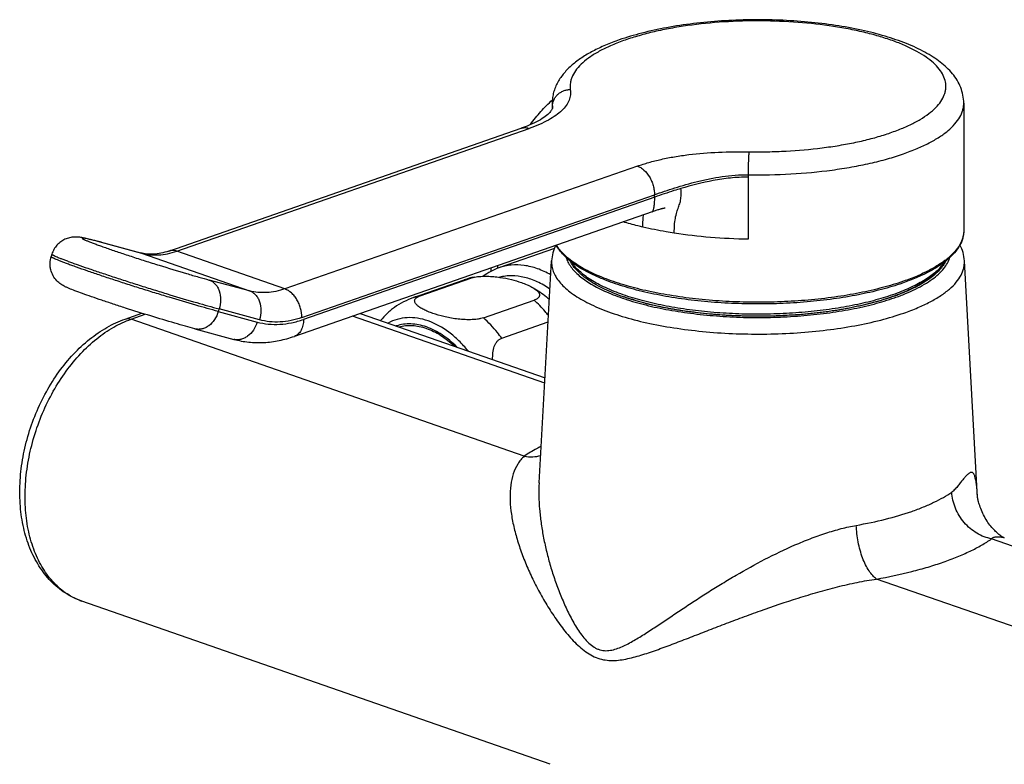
# Model space of a CAD drawing. Header units: millimetres. Extents: x 27 to 538, y 17 to 384.
# Tile 2 of 6: x 45 to 155, y 106 to 189. Entities that reach past the tile are written whole.
import ezdxf

# ---------------------------------------------------------------- set-up
doc = ezdxf.new("R2010")
doc.units = ezdxf.units.MM
doc.header["$LTSCALE"] = 32.67
doc.layers.get('0').update_dxf_attribs({"linetype": 'CONTINUOUS'})

msp = doc.modelspace()

# ---------------------------------------------------------------- linework, layer by layer
at = {"color": 7, "linetype": 'CONTINUOUS'}
for p, q in [((104.42, 179.97), (104.42, 179.34)), ((150.42, 179.97), (150.42, 165.72)), ((61.56, 163.43), (100.96, 177.16)), ((115.6, 167.83), (75.6, 153.89)), ((115.6, 167.83), (115.73, 167.88)), ((115.73, 167.88), (115.84, 167.92)), ((115.84, 167.92), (115.95, 167.96)), ((115.95, 167.96), (116.05, 167.99)), ((116.05, 167.99), (116.15, 168.02)), ((116.15, 168.02), (116.25, 168.06)), ((116.25, 168.06), (116.35, 168.08)), ((116.35, 168.08), (116.44, 168.11)), ((53.9, 164.44), (58.4, 163.22)), ((48.5, 163.09), (48.41, 162.8)), ((104.66, 163.71), (98.46, 161.55)), ((102.96, 137.5), (104.35, 162.34)), ((151.97, 135.85), (150.49, 162.34)), ((88.92, 158.23), (94.57, 160.2)), ((89.66, 158.43), (95.32, 160.4)), ((96.73, 155.96), (102.39, 157.94)), ((56.69, 155.82), (58.56, 156.47)), ((82.96, 156.46), (103.62, 149.26)), ((98.78, 153.69), (103.97, 155.5)), ((64.49, 154.72), (68.84, 153.55)), ((75.6, 153.89), (75.6, 153.89)), ((104.19, 106.04), (51.83, 124.29))]:
    msp.add_line(p, q, dxfattribs=at)
at = {"color": 9, "linetype": 'CONTINUOUS'}
for p, q in [((104.45, 179.46), (104.45, 179.58)), ((104.45, 179.41), (104.45, 179.46)), ((104.46, 179.45), (104.46, 179.44)), ((62.45, 163.41), (101.85, 177.14)), ((113.94, 172.93), (74.54, 159.19)), ((126.32, 171.96), (126.32, 171.68)), ((126.32, 171.68), (126.32, 164.74)), ((76.45, 156), (115.85, 169.73)), ((115.88, 169.46), (76.62, 155.78)), ((54, 164.41), (53.89, 164.43)), ((54, 164.41), (53.9, 164.44)), ((54, 164.41), (58.5, 163.19)), ((58.5, 163.19), (58.4, 163.22)), ((58.5, 163.19), (70.6, 158.98)), ((74.54, 159.19), (62.45, 163.41)), ((70.6, 158.98), (66.09, 160.19)), ((57.35, 155.81), (58.93, 156.36)), ((67.19, 156.95), (67.1, 156.67)), ((67.1, 156.67), (71.45, 155.49)), ((71.7, 155.74), (67.19, 156.95)), ((101.3, 140.49), (57.35, 155.81)), ((103.59, 148.66), (82.09, 156.15)), ((151.97, 135.87), (151.97, 135.91)), ((197.5, 115.93), (153.54, 131.25)), ((184.63, 111.44), (140.67, 126.76))]:
    msp.add_line(p, q, dxfattribs=at)
at = {"color": 7, "linetype": 'CONTINUOUS'}
for points in [[(104.46, 179.45), (104.46, 179.45), (104.46, 179.44), (104.45, 179.41), (104.44, 179.38), (104.41, 179.32), (104.38, 179.26), (104.34, 179.19), (104.28, 179.11), (104.22, 179.02), (104.14, 178.92), (104.04, 178.82), (103.92, 178.71), (103.79, 178.59), (103.63, 178.47), (103.47, 178.35), (103.29, 178.23), (103.11, 178.11), (102.9, 178), (102.68, 177.88), (102.45, 177.77), (102.19, 177.65), (101.91, 177.53), (101.61, 177.4), (101.28, 177.28), (100.96, 177.16)], [(116.44, 168.11), (116.52, 168.14), (116.56, 168.15), (116.6, 168.16), (116.64, 168.17), (116.68, 168.18), (116.72, 168.19), (116.75, 168.2), (116.79, 168.21), (116.82, 168.22), (116.85, 168.23), (116.88, 168.23), (116.91, 168.24), (116.94, 168.24), (116.97, 168.25), (116.99, 168.26), (117.01, 168.26), (117.03, 168.26), (117.04, 168.26), (117.05, 168.27)], [(154.95, 131.36), (154.93, 131.37), (154.9, 131.38), (154.87, 131.4), (154.82, 131.43), (154.77, 131.45), (154.72, 131.48), (154.66, 131.52), (154.6, 131.56), (154.53, 131.61), (154.45, 131.67), (154.36, 131.74), (154.27, 131.81), (154.18, 131.89), (154.08, 131.98), (153.98, 132.07), (153.88, 132.18), (153.77, 132.29), (153.67, 132.4), (153.56, 132.53), (153.45, 132.66), (153.35, 132.79), (153.24, 132.93), (153.13, 133.08), (153.03, 133.24), (152.93, 133.4), (152.83, 133.57), (152.73, 133.74), (152.64, 133.92), (152.55, 134.1), (152.47, 134.27), (152.39, 134.45), (152.32, 134.63), (152.26, 134.8), (152.2, 134.96), (152.15, 135.11), (152.11, 135.25), (152.07, 135.38), (152.05, 135.49), (152.02, 135.59), (152, 135.68), (151.99, 135.75), (151.98, 135.81), (151.97, 135.86), (151.96, 135.9), (151.96, 135.91)]]:
    msp.add_lwpolyline(points, dxfattribs=at)
at = {"color": 9, "linetype": 'CONTINUOUS'}
msp.add_lwpolyline([(104.46, 179.45), (104.46, 179.45), (104.46, 179.44)], dxfattribs=at)
for centre, radius, start, end in [((107.24, 179.97), 2.82, 180.0218, 187.8434), ((101.34, 176.05), 1.18, 108.7045, 108.9801), ((101.35, 176.04), 1.18, 105.7877, 108.7011), ((132.07, 161.28), 33.78, 179.1154, 179.6517), ((96.46, 154.79), 5.73, 101.4986, 109.2141), ((90.8, 152.82), 5.73, 101.4986, 109.2141), ((54.25, 131.24), 7.36, 249.042, 250.7831)]:
    msp.add_arc(centre, radius, start, end, dxfattribs=at)
at = {"color": 7, "linetype": 'CONTINUOUS'}
for centre, radius, start, end in [((134.75, 161.9), 37.19, 180.5441, 181.1453), ((97.39, 152.13), 8.55, 101.0653, 109.2068), ((91.75, 150.12), 8.58, 109.2457, 125.3656), ((120.88, 182.65), 25.78, 250.783, 250.919)]:
    msp.add_arc(centre, radius, start, end, dxfattribs=at)
for points, knots in [([(150.42, 179.97), (150.42, 180.27), (150.36, 180.86), (150.1, 181.73), (149.7, 182.53), (149.17, 183.27), (148.53, 183.95), (147.8, 184.57), (146.98, 185.14), (146.07, 185.68), (145.08, 186.18), (143.61, 186.81), (141.58, 187.5), (138.92, 188.17), (136.04, 188.7), (132.98, 189.06), (129.8, 189.27), (126.57, 189.31), (123.37, 189.18), (120.24, 188.89), (117.26, 188.44), (114.49, 187.84), (112.74, 187.32), (111.91, 187.03)], [0, 0, 0, 0, 0.021124, 0.042194, 0.063267, 0.084535, 0.10628, 0.128794, 0.152333, 0.177091, 0.203197, 0.23072, 0.290041, 0.354784, 0.424205, 0.497259, 0.572706, 0.649187, 0.7253, 0.799655, 0.870949, 0.938031, 1, 1, 1, 1]), ([(111.91, 187.03), (111.39, 186.85), (110.39, 186.47), (108.99, 185.81), (107.74, 185.08), (106.65, 184.27), (105.73, 183.36), (105.13, 182.5), (104.77, 181.76), (104.57, 181.18), (104.45, 180.58), (104.42, 180.17), (104.42, 179.97)], [0, 0, 0, 0, 0.151741, 0.293082, 0.42453, 0.547344, 0.66365, 0.776244, 0.832106, 0.887973, 0.943939, 1, 1, 1, 1]), ([(101.98, 177.56), (102.34, 178.07), (103.11, 179.04), (103.98, 179.92), (104.44, 180.33)], [0, 0, 0, 0, 0.504885, 1, 1, 1, 1]), ([(150.42, 165.72), (150.42, 165.58), (150.4, 165.29), (150.28, 164.71), (149.97, 163.99), (149.37, 163.19), (148.58, 162.42), (147.59, 161.7), (146.41, 161.02), (145.06, 160.39), (144.08, 160.02), (143.57, 159.84)], [0, 0, 0, 0, 0.04501, 0.090564, 0.185354, 0.288514, 0.403046, 0.530863, 0.672918, 0.829414, 1, 1, 1, 1]), ([(53.9, 164.44), (53.66, 164.5), (53.23, 164.61), (52.63, 164.76), (52.11, 164.88), (51.69, 164.96), (51.32, 165), (50.93, 165), (50.46, 164.93), (49.95, 164.76), (49.47, 164.47), (49.05, 164.09), (48.71, 163.62), (48.56, 163.27), (48.5, 163.09)], [0, 0, 0, 0, 0.115184, 0.213074, 0.295182, 0.370088, 0.414325, 0.474705, 0.553074, 0.63976, 0.728989, 0.81907, 0.909473, 1, 1, 1, 1]), ([(104.83, 164.08), (104.69, 163.81), (104.47, 163.24), (104.37, 162.64), (104.35, 162.34)], [0, 0, 0, 0, 0.501435, 1, 1, 1, 1]), ([(143.57, 159.84), (142.8, 159.57), (141.17, 159.08), (138.59, 158.5), (135.81, 158.04), (132.88, 157.71), (129.85, 157.53), (126.78, 157.49), (123.72, 157.59), (120.72, 157.83), (117.85, 158.21), (115.15, 158.73), (112.67, 159.36), (110.45, 160.11), (108.8, 160.83), (107.65, 161.47), (106.9, 161.95), (106.25, 162.45), (105.52, 163.12), (105.08, 163.69), (104.86, 164.09)], [0, 0, 0, 0, 0.060157, 0.12552, 0.195196, 0.268153, 0.343261, 0.41933, 0.495147, 0.569501, 0.641226, 0.709225, 0.772521, 0.830292, 0.881943, 0.905382, 0.927221, 0.9475, 0.966303, 1, 1, 1, 1]), ([(150.49, 162.34), (150.47, 162.65), (150.37, 163.26), (150.14, 163.84), (150, 164.12)], [0, 0, 0, 0, 0.498466, 1, 1, 1, 1]), ([(61.56, 163.43), (61.28, 163.33), (60.72, 163.17), (59.89, 163.06), (59.12, 163.07), (58.63, 163.16), (58.4, 163.22)], [0, 0, 0, 0, 0.281116, 0.538155, 0.775485, 1, 1, 1, 1]), ([(64.49, 154.72), (64.14, 154.82), (63.39, 155.03), (61.74, 155.5), (59.5, 156.18), (57.2, 156.9), (55.38, 157.49), (54.12, 157.91), (52.97, 158.3), (51.97, 158.65), (51.13, 158.96), (50.54, 159.19), (50.14, 159.37), (49.83, 159.52), (49.45, 159.74), (49.01, 160.11), (48.61, 160.66), (48.38, 161.22), (48.3, 161.7), (48.28, 162.2), (48.34, 162.57), (48.42, 162.8)], [0, 0, 0, 0, 0.056668, 0.121176, 0.266664, 0.420205, 0.494483, 0.56424, 0.627542, 0.682758, 0.728776, 0.765639, 0.781551, 0.797714, 0.818605, 0.849383, 0.885819, 0.923597, 0.942675, 0.961796, 1, 1, 1, 1]), ([(112.4, 158.3), (112.02, 158.43), (111.31, 158.7), (110.29, 159.15), (109.37, 159.62), (108.55, 160.11), (107.84, 160.63), (107.08, 161.32), (106.62, 161.92), (106.41, 162.34)], [0, 0, 0, 0, 0.160808, 0.311387, 0.451427, 0.580821, 0.699727, 0.808635, 1, 1, 1, 1]), ([(148.43, 162.34), (148.25, 161.97), (147.86, 161.44), (147.21, 160.81), (146.62, 160.34), (145.94, 159.89), (144.89, 159.3), (143.37, 158.61), (141.32, 157.91), (139.02, 157.31), (136.51, 156.82), (133.83, 156.45), (131.04, 156.22), (128.18, 156.11), (125.3, 156.15), (122.47, 156.31), (119.72, 156.61), (117.12, 157.03), (114.7, 157.58), (113.18, 158.03), (112.45, 158.28)], [0, 0, 0, 0, 0.032904, 0.051339, 0.071276, 0.092805, 0.115968, 0.167171, 0.224639, 0.28777, 0.355738, 0.427551, 0.502101, 0.578204, 0.654632, 0.73015, 0.803547, 0.87367, 0.939461, 1, 1, 1, 1]), ([(148.22, 162.17), (148.03, 161.82), (147.64, 161.31), (147, 160.71), (146.41, 160.25), (145.73, 159.81), (144.68, 159.23), (143.16, 158.56), (141.12, 157.87), (138.82, 157.28), (136.32, 156.8), (133.66, 156.45), (130.88, 156.22), (128.04, 156.12), (125.18, 156.16), (122.37, 156.33), (119.65, 156.64), (117.07, 157.06), (114.68, 157.6), (113.17, 158.06), (112.46, 158.3)], [0, 0, 0, 0, 0.032114, 0.050352, 0.070196, 0.091709, 0.114914, 0.166316, 0.224057, 0.28748, 0.355721, 0.427768, 0.502501, 0.578729, 0.655224, 0.730749, 0.804095, 0.874105, 0.939718, 1, 1, 1, 1]), ([(98.46, 161.55), (98.15, 161.44), (97.54, 161.18), (96.98, 160.81), (96.71, 160.61)], [0, 0, 0, 0, 0.497843, 1, 1, 1, 1]), ([(95.32, 160.4), (95.35, 160.41), (95.49, 160.46), (95.63, 160.49), (95.75, 160.51)], [0, 0, 0, 0, 0.233543, 1, 1, 1, 1]), ([(95.75, 160.51), (95.97, 160.56), (96.45, 160.61), (97.16, 160.62), (97.88, 160.58), (98.78, 160.47), (99.82, 160.27), (100.61, 160.04), (100.97, 159.91)], [0, 0, 0, 0, 0.130524, 0.268094, 0.404369, 0.535833, 0.780476, 1, 1, 1, 1]), ([(100.97, 159.91), (101.19, 159.83), (101.59, 159.68), (101.98, 159.49), (102.16, 159.4)], [0, 0, 0, 0, 0.525705, 1, 1, 1, 1]), ([(102.16, 159.4), (102.33, 159.3), (103.01, 158.9), (103.66, 158.42), (104.11, 158.03)], [0, 0, 0, 0, 0.248146, 1, 1, 1, 1]), ([(102.16, 159.4), (102.25, 159.34), (102.43, 159.23), (102.67, 159.06), (102.83, 158.9), (102.92, 158.77), (102.97, 158.67), (103, 158.57), (103.01, 158.47), (102.98, 158.37), (102.93, 158.27), (102.84, 158.18), (102.72, 158.09), (102.57, 158), (102.45, 157.96), (102.39, 157.94)], [0, 0, 0, 0, 0.151501, 0.288259, 0.408602, 0.462497, 0.51248, 0.559374, 0.604789, 0.651261, 0.701997, 0.760205, 0.828452, 0.908262, 1, 1, 1, 1]), ([(91.08, 156.46), (90.89, 156.52), (90.55, 156.65), (90.07, 156.87), (89.71, 157.07), (89.46, 157.24), (89.31, 157.37), (89.19, 157.5), (89.1, 157.64), (89.05, 157.78), (89.04, 157.93), (89.1, 158.08), (89.23, 158.21), (89.42, 158.34), (89.57, 158.4), (89.66, 158.43)], [0, 0, 0, 0, 0.167325, 0.321249, 0.45967, 0.522212, 0.579759, 0.632, 0.678938, 0.721373, 0.761755, 0.804762, 0.856186, 0.920617, 1, 1, 1, 1]), ([(86.78, 157.12), (86.63, 157.02), (86.35, 156.8), (85.83, 156.32), (85.47, 155.93), (85.24, 155.66)], [0, 0, 0, 0, 0.250181, 0.503775, 1, 1, 1, 1]), ([(96.73, 155.96), (96.63, 155.93), (96.41, 155.87), (95.93, 155.78), (95.28, 155.74), (94.5, 155.76), (93.73, 155.83), (93, 155.95), (92.11, 156.14), (91.48, 156.32), (91.08, 156.46)], [0, 0, 0, 0, 0.056054, 0.118653, 0.25436, 0.392965, 0.527646, 0.656066, 0.777652, 1, 1, 1, 1]), ([(51.83, 124.29), (51.51, 124.4), (50.87, 124.67), (49.98, 125.18), (49.14, 125.8), (48.1, 126.76), (46.98, 128.21), (45.97, 130.23), (45.28, 132.48), (44.92, 134.92), (44.89, 137.48), (45.17, 140.1), (45.77, 142.72), (46.66, 145.27), (47.83, 147.7), (49.23, 149.93), (50.85, 151.91), (52.65, 153.59), (54.59, 154.93), (55.98, 155.58), (56.69, 155.82)], [0, 0, 0, 0, 0.026423, 0.052947, 0.079673, 0.106702, 0.161988, 0.219581, 0.279924, 0.343127, 0.408959, 0.476888, 0.546165, 0.615904, 0.685176, 0.753094, 0.818911, 0.882097, 0.942423, 1, 1, 1, 1]), ([(87.26, 154.96), (87.51, 155.03), (88.01, 155.12), (88.79, 155.13), (89.58, 155.02), (90.39, 154.8), (91.19, 154.46), (92.27, 153.84), (93.01, 153.24), (93.47, 152.8)], [0, 0, 0, 0, 0.110095, 0.222515, 0.338614, 0.459461, 0.585798, 0.718034, 1, 1, 1, 1]), ([(68.84, 153.55), (69.38, 153.41), (70.5, 153.2), (72.2, 153.16), (73.92, 153.39), (75.05, 153.7), (75.6, 153.89)], [0, 0, 0, 0, 0.245128, 0.492467, 0.74358, 1, 1, 1, 1]), ([(97.76, 151.3), (97.76, 151.55), (97.77, 152.05), (97.89, 152.65), (98.08, 153.07), (98.27, 153.34), (98.5, 153.56), (98.68, 153.65), (98.78, 153.69)], [0, 0, 0, 0, 0.27515, 0.536075, 0.659428, 0.777195, 0.889973, 1, 1, 1, 1])]:
    msp.add_open_spline(points, degree=3, knots=knots, dxfattribs=at)
at = {"color": 9, "linetype": 'CONTINUOUS'}
for points, knots in [([(127.77, 189.16), (126.38, 189.17), (123.63, 189.09), (120.25, 188.75), (117.67, 188.34), (115.86, 187.97), (114.17, 187.53), (113.09, 187.2), (112.57, 187.02)], [0, 0, 0, 0, 0.271844, 0.534952, 0.660396, 0.780336, 0.893813, 1, 1, 1, 1]), ([(126.41, 174.53), (127.11, 174.52), (128.49, 174.52), (131.22, 174.61), (133.9, 174.85), (136.49, 175.23), (138.32, 175.57), (140.03, 175.97), (141.63, 176.44), (143.09, 176.95), (144.39, 177.51), (145.53, 178.11), (146.5, 178.75), (147.28, 179.42), (147.87, 180.12), (148.2, 180.74), (148.36, 181.24), (148.42, 181.6), (148.43, 181.97), (148.37, 182.46), (148.15, 183.09), (147.69, 183.81), (147.03, 184.5), (146.18, 185.16), (145.15, 185.78), (143.96, 186.37), (142.6, 186.92), (141.09, 187.41), (139.45, 187.86), (137.69, 188.24), (135.17, 188.68), (131.85, 189.04), (129.15, 189.15), (127.77, 189.16)], [0, 0, 0, 0, 0.043581, 0.086967, 0.171657, 0.212256, 0.251236, 0.288286, 0.323126, 0.355518, 0.385271, 0.412258, 0.436434, 0.457872, 0.476802, 0.49368, 0.501583, 0.50927, 0.516869, 0.524515, 0.54043, 0.557954, 0.577718, 0.600092, 0.625245, 0.653204, 0.683894, 0.717163, 0.752802, 0.790556, 0.830136, 0.913459, 1, 1, 1, 1]), ([(112.57, 187.02), (112.08, 186.85), (111.15, 186.49), (109.86, 185.88), (108.75, 185.22), (107.85, 184.53), (107.15, 183.81), (106.74, 183.16), (106.54, 182.64), (106.44, 182.26), (106.41, 181.87), (106.43, 181.62), (106.44, 181.49)], [0, 0, 0, 0, 0.177609, 0.339049, 0.483806, 0.611931, 0.724375, 0.823502, 0.869351, 0.913523, 0.956795, 1, 1, 1, 1]), ([(106.44, 181.49), (106.47, 181.29), (106.48, 180.89), (106.32, 180.27), (105.99, 179.67), (105.49, 179.1), (104.81, 178.55), (103.97, 178.04), (102.97, 177.56), (102.24, 177.28), (101.85, 177.14)], [0, 0, 0, 0, 0.08746, 0.177351, 0.275008, 0.38536, 0.511863, 0.656797, 0.820108, 1, 1, 1, 1]), ([(104.45, 179.58), (104.45, 179.83), (104.53, 180.2), (104.77, 180.64), (105.02, 180.93), (105.33, 181.17), (105.68, 181.35), (106.05, 181.46), (106.31, 181.49), (106.44, 181.49)], [0, 0, 0, 0, 0.241031, 0.364486, 0.489248, 0.615544, 0.743412, 0.872096, 1, 1, 1, 1]), ([(104.45, 179.58), (104.45, 179.57), (104.45, 179.53), (104.46, 179.48), (104.46, 179.45)], [0, 0, 0, 0, 0.247863, 1, 1, 1, 1]), ([(143.68, 174.3), (144.2, 174.48), (145.16, 174.85), (146.51, 175.47), (147.68, 176.14), (148.65, 176.85), (149.42, 177.59), (149.99, 178.36), (150.29, 179.03), (150.4, 179.57), (150.42, 179.84), (150.42, 179.97)], [0, 0, 0, 0, 0.174746, 0.334604, 0.479043, 0.608038, 0.722268, 0.823395, 0.914405, 0.957567, 1, 1, 1, 1]), ([(101.03, 177.18), (101.16, 177.22), (101.44, 177.25), (101.72, 177.19), (101.85, 177.14)], [0, 0, 0, 0, 0.486022, 1, 1, 1, 1]), ([(113.94, 172.93), (114.36, 173.07), (115.24, 173.35), (116.63, 173.7), (118.12, 173.99), (120.25, 174.3), (123.02, 174.52), (125.28, 174.55), (126.41, 174.53)], [0, 0, 0, 0, 0.105483, 0.218949, 0.339348, 0.465516, 0.729544, 1, 1, 1, 1]), ([(126.41, 174.53), (126.41, 174.47), (126.39, 174.34), (126.38, 174.1), (126.36, 173.81), (126.34, 173.35), (126.32, 172.73), (126.32, 172.22), (126.32, 171.96)], [0, 0, 0, 0, 0.067036, 0.15962, 0.273898, 0.405565, 0.700991, 1, 1, 1, 1]), ([(126.32, 171.96), (127.91, 171.93), (131.05, 171.99), (134.91, 172.35), (137.87, 172.81), (139.93, 173.22), (141.87, 173.71), (143.1, 174.09), (143.68, 174.3)], [0, 0, 0, 0, 0.27135, 0.534789, 0.66047, 0.780572, 0.894054, 1, 1, 1, 1]), ([(113.94, 172.93), (114.07, 172.88), (114.33, 172.76), (114.82, 172.38), (115.23, 171.86), (115.54, 171.25), (115.72, 170.76), (115.83, 170.24), (115.85, 169.9), (115.85, 169.73)], [0, 0, 0, 0, 0.104653, 0.218887, 0.469458, 0.602616, 0.737647, 0.871356, 1, 1, 1, 1]), ([(115.85, 169.73), (116.6, 169.99), (118.19, 170.53), (120.24, 171.12), (122.02, 171.52), (123.9, 171.85), (125.35, 171.98), (126.32, 171.96)], [0, 0, 0, 0, 0.221238, 0.467223, 0.59654, 0.729473, 1, 1, 1, 1]), ([(126.32, 171.68), (125.66, 171.69), (124.67, 171.64), (123.37, 171.47), (121.51, 171.16), (120, 170.77), (118.81, 170.42)], [0, 0, 0, 0, 0.259635, 0.388221, 0.515249, 1, 1, 1, 1]), ([(115.88, 169.46), (115.87, 169.47), (115.87, 169.49), (115.87, 169.53), (115.87, 169.56), (115.86, 169.61), (115.85, 169.66), (115.85, 169.71), (115.85, 169.73)], [0, 0, 0, 0, 0.123912, 0.2475, 0.372252, 0.496889, 0.746388, 1, 1, 1, 1]), ([(118.81, 170.42), (118.55, 170.34), (117.57, 170.04), (116.59, 169.71), (115.88, 169.46)], [0, 0, 0, 0, 0.26479, 1, 1, 1, 1]), ([(118.06, 165.43), (118.06, 165.53), (118.07, 165.75), (118.08, 166.24), (118.14, 166.88), (118.26, 167.48), (118.39, 167.91), (118.52, 168.27), (118.65, 168.62), (118.75, 168.98), (118.81, 169.36), (118.84, 169.76), (118.83, 170.15), (118.82, 170.33), (118.81, 170.42)], [0, 0, 0, 0, 0.059316, 0.133106, 0.290427, 0.432737, 0.495463, 0.553578, 0.662245, 0.716296, 0.772187, 0.890327, 0.948736, 1, 1, 1, 1]), ([(115.6, 167.83), (115.62, 167.84), (115.65, 167.87), (115.68, 167.92), (115.72, 167.99), (115.76, 168.11), (115.8, 168.29), (115.83, 168.52), (115.87, 168.92), (115.88, 169.23), (115.88, 169.46)], [0, 0, 0, 0, 0.040984, 0.06813, 0.100741, 0.184248, 0.294422, 0.43253, 0.598206, 1, 1, 1, 1]), ([(114.56, 166.1), (114.55, 166.24), (114.56, 166.49), (114.57, 166.86), (114.6, 167.19), (114.62, 167.4), (114.63, 167.5)], [0, 0, 0, 0, 0.287318, 0.551471, 0.789537, 1, 1, 1, 1]), ([(114.56, 166.1), (114.37, 166.15), (113.62, 166.33), (112.88, 166.53), (112.34, 166.7)], [0, 0, 0, 0, 0.257096, 1, 1, 1, 1]), ([(118.06, 165.43), (117.76, 165.47), (116.59, 165.67), (115.42, 165.9), (114.56, 166.1)], [0, 0, 0, 0, 0.257508, 1, 1, 1, 1]), ([(126.32, 164.74), (124.91, 164.77), (122.15, 164.9), (119.4, 165.22), (118.06, 165.43)], [0, 0, 0, 0, 0.509637, 1, 1, 1, 1]), ([(150.42, 165.72), (150.42, 165.59), (150.4, 165.32), (150.29, 164.79), (149.99, 164.11), (149.43, 163.34), (148.65, 162.6), (147.68, 161.9), (146.51, 161.23), (145.16, 160.6), (144.2, 160.23), (143.68, 160.05)], [0, 0, 0, 0, 0.042434, 0.085596, 0.176604, 0.27773, 0.391958, 0.520953, 0.665392, 0.825251, 1, 1, 1, 1]), ([(53.89, 164.43), (53.73, 164.48), (53.42, 164.56), (53, 164.67), (52.64, 164.75), (52.38, 164.81), (52.21, 164.84), (52.11, 164.86), (52.03, 164.87), (51.97, 164.87), (51.94, 164.87), (51.92, 164.87), (51.9, 164.87), (51.89, 164.86), (51.89, 164.86), (51.89, 164.85), (51.89, 164.84), (51.91, 164.83), (51.92, 164.81), (51.95, 164.79), (52, 164.76), (52.07, 164.73), (52.16, 164.68), (52.28, 164.63), (52.41, 164.58), (52.55, 164.52), (52.79, 164.42), (53.12, 164.3), (53.57, 164.13), (54.08, 163.95), (54.64, 163.75), (55.26, 163.54), (55.92, 163.31), (56.63, 163.08), (57.62, 162.75), (58.91, 162.33), (60.97, 161.69), (62.98, 161.08), (64.85, 160.53), (65.7, 160.3), (66.09, 160.19)], [0, 0, 0, 0, 0.02979, 0.055836, 0.077702, 0.095222, 0.102299, 0.108236, 0.113023, 0.116661, 0.118052, 0.119166, 0.120014, 0.120627, 0.121085, 0.121554, 0.122195, 0.123077, 0.124227, 0.125655, 0.129368, 0.13423, 0.140242, 0.147394, 0.155672, 0.165058, 0.175532, 0.199643, 0.227781, 0.259681, 0.295042, 0.333529, 0.374778, 0.418396, 0.463971, 0.55924, 0.656973, 0.845059, 0.928283, 1, 1, 1, 1]), ([(143.68, 160.05), (142.92, 159.78), (141.29, 159.3), (138.72, 158.71), (135.95, 158.25), (133.02, 157.92), (129.99, 157.73), (126.92, 157.68), (123.85, 157.78), (120.85, 158.01), (117.97, 158.39), (115.25, 158.89), (112.76, 159.51), (110.52, 160.25), (108.86, 160.96), (107.7, 161.58), (106.95, 162.05), (106.29, 162.54), (105.57, 163.18), (105.12, 163.72), (104.89, 164.1)], [0, 0, 0, 0, 0.059978, 0.125224, 0.194826, 0.267747, 0.34286, 0.418984, 0.494909, 0.569433, 0.641388, 0.709673, 0.773288, 0.831372, 0.883258, 0.906751, 0.928573, 0.94874, 0.967303, 1, 1, 1, 1]), ([(48.5, 163.09), (48.5, 163.08), (48.5, 163.07), (48.51, 163.06), (48.53, 163.04), (48.56, 163.02), (48.61, 162.99), (48.68, 162.95), (48.79, 162.9), (48.97, 162.81), (49.23, 162.7), (49.55, 162.57), (49.93, 162.43), (50.35, 162.27), (50.83, 162.09), (51.56, 161.83), (52.57, 161.48), (53.9, 161.03), (55.35, 160.55), (56.88, 160.05), (58.47, 159.54), (60.08, 159.04), (62.15, 158.4), (64.52, 157.7), (66.36, 157.18), (67.19, 156.95)], [0, 0, 0, 0, 0.000874, 0.001514, 0.002325, 0.0045, 0.007445, 0.011172, 0.015683, 0.027049, 0.041497, 0.058953, 0.079324, 0.102496, 0.128339, 0.156708, 0.220364, 0.292024, 0.370059, 0.452697, 0.53806, 0.624207, 0.709178, 0.867941, 1, 1, 1, 1]), ([(58.5, 163.19), (58.81, 163.11), (59.45, 162.99), (60.44, 162.97), (61.45, 163.11), (62.12, 163.29), (62.45, 163.41)], [0, 0, 0, 0, 0.239617, 0.484252, 0.736919, 1, 1, 1, 1]), ([(62.45, 163.41), (62.3, 163.46), (62.07, 163.51), (61.77, 163.49), (61.63, 163.45), (61.56, 163.43)], [0, 0, 0, 0, 0.515354, 0.759867, 1, 1, 1, 1]), ([(67.1, 156.67), (66.27, 156.89), (64.43, 157.41), (62.06, 158.12), (59.99, 158.75), (58.39, 159.25), (56.79, 159.76), (55.26, 160.26), (53.81, 160.74), (52.48, 161.19), (51.47, 161.55), (50.74, 161.81), (50.26, 161.98), (49.84, 162.14), (49.46, 162.29), (49.14, 162.42), (48.88, 162.53), (48.7, 162.61), (48.59, 162.67), (48.52, 162.7), (48.47, 162.73), (48.44, 162.76), (48.42, 162.77), (48.42, 162.79), (48.41, 162.8), (48.41, 162.8)], [0, 0, 0, 0, 0.132057, 0.290817, 0.375788, 0.461933, 0.547295, 0.629932, 0.707967, 0.779627, 0.843284, 0.871653, 0.897496, 0.920669, 0.94104, 0.958498, 0.972947, 0.984313, 0.988825, 0.992553, 0.995499, 0.997675, 0.998486, 0.999125, 1, 1, 1, 1]), ([(104.26, 160.76), (103.79, 161.04), (102.83, 161.49), (101.32, 161.87), (100.08, 161.9), (99.14, 161.76), (98.68, 161.63), (98.46, 161.55)], [0, 0, 0, 0, 0.271721, 0.525919, 0.766497, 0.883733, 1, 1, 1, 1]), ([(104.35, 162.34), (104.34, 162.14), (104.36, 161.74), (104.52, 161.13), (104.81, 160.54), (105.23, 159.95), (105.77, 159.39), (106.42, 158.83), (107.19, 158.3), (108.07, 157.79), (109.05, 157.3), (110.55, 156.67), (112.64, 155.97), (115.41, 155.28), (118.44, 154.75), (121.66, 154.37), (125.01, 154.16), (128.41, 154.12), (131.79, 154.26), (135.07, 154.57), (138.19, 155.04), (141.07, 155.66), (142.88, 156.2), (143.74, 156.5)], [0, 0, 0, 0, 0.014033, 0.02847, 0.04381, 0.060453, 0.078688, 0.098704, 0.120612, 0.144458, 0.170241, 0.197921, 0.258657, 0.325858, 0.398417, 0.475031, 0.554266, 0.634603, 0.714489, 0.792387, 0.866821, 0.936424, 1, 1, 1, 1]), ([(105.97, 162.72), (106.02, 162.54), (106.17, 162.17), (106.5, 161.65), (106.93, 161.15), (107.45, 160.65), (108.08, 160.17), (108.8, 159.71), (109.61, 159.26), (110.85, 158.68), (112.6, 158.02), (114.93, 157.35), (117.51, 156.81), (120.27, 156.4), (123.18, 156.12), (126.17, 155.98), (129.19, 156), (132.17, 156.16), (135.05, 156.46), (137.79, 156.89), (140.33, 157.46), (141.92, 157.94), (142.68, 158.2)], [0, 0, 0, 0, 0.014548, 0.030174, 0.047166, 0.065725, 0.085979, 0.107995, 0.131797, 0.157371, 0.213622, 0.276169, 0.344144, 0.416492, 0.492019, 0.569442, 0.647424, 0.724616, 0.799686, 0.871365, 0.938479, 1, 1, 1, 1]), ([(112.34, 158.54), (111.67, 158.78), (110.71, 159.16), (109.52, 159.75), (108.74, 160.2), (108.06, 160.67), (107.31, 161.29), (106.84, 161.81), (106.6, 162.18)], [0, 0, 0, 0, 0.308736, 0.448525, 0.57827, 0.697957, 0.807808, 1, 1, 1, 1]), ([(148.24, 162.18), (148.01, 161.83), (147.58, 161.34), (146.89, 160.75), (146.26, 160.31), (145.55, 159.88), (144.47, 159.31), (142.91, 158.66), (140.84, 157.99), (138.52, 157.43), (136.01, 156.97), (133.35, 156.64), (130.58, 156.43), (127.76, 156.34), (124.93, 156.39), (122.15, 156.57), (119.45, 156.88), (116.9, 157.31), (114.54, 157.85), (113.05, 158.3), (112.34, 158.54)], [0, 0, 0, 0, 0.033205, 0.052041, 0.072479, 0.094559, 0.118289, 0.170575, 0.228938, 0.292707, 0.361023, 0.432898, 0.507245, 0.582917, 0.65873, 0.733501, 0.806069, 0.875332, 0.940273, 1, 1, 1, 1]), ([(142.68, 158.2), (143.09, 158.34), (143.89, 158.64), (145.01, 159.15), (146.01, 159.68), (146.87, 160.24), (147.59, 160.82), (148.18, 161.43), (148.61, 162.05), (148.81, 162.5), (148.87, 162.72)], [0, 0, 0, 0, 0.167441, 0.322707, 0.465359, 0.595239, 0.712568, 0.818067, 0.91313, 1, 1, 1, 1]), ([(143.74, 156.5), (144.26, 156.68), (145.26, 157.06), (146.63, 157.71), (147.82, 158.4), (148.81, 159.13), (149.58, 159.89), (150.13, 160.69), (150.4, 161.38), (150.49, 161.93), (150.5, 162.21), (150.49, 162.34)], [0, 0, 0, 0, 0.175954, 0.336508, 0.481123, 0.609808, 0.723363, 0.823687, 0.914159, 0.957317, 1, 1, 1, 1]), ([(66.09, 160.19), (66.22, 160.15), (66.46, 160.02), (66.78, 159.75), (67.03, 159.39), (67.29, 158.81), (67.41, 157.97), (67.3, 157.29), (67.19, 156.95)], [0, 0, 0, 0, 0.106509, 0.216806, 0.332992, 0.456045, 0.720359, 1, 1, 1, 1]), ([(104.17, 159.17), (103.72, 159.48), (102.81, 160.02), (101.36, 160.53), (100.14, 160.69), (99.21, 160.64), (98.76, 160.55), (98.54, 160.5)], [0, 0, 0, 0, 0.274687, 0.530443, 0.770215, 0.885968, 1, 1, 1, 1]), ([(74.54, 159.19), (74.21, 159.08), (73.54, 158.89), (72.53, 158.76), (71.54, 158.78), (70.9, 158.89), (70.6, 158.98)], [0, 0, 0, 0, 0.263081, 0.515748, 0.760383, 1, 1, 1, 1]), ([(70.6, 158.98), (70.72, 158.93), (70.97, 158.81), (71.28, 158.53), (71.54, 158.17), (71.79, 157.6), (71.91, 156.75), (71.8, 156.07), (71.7, 155.74)], [0, 0, 0, 0, 0.106509, 0.216806, 0.332992, 0.456045, 0.720359, 1, 1, 1, 1]), ([(76.45, 156), (76.45, 156.34), (76.37, 156.86), (76.14, 157.52), (75.9, 157.98), (75.62, 158.4), (75.2, 158.85), (74.81, 159.1), (74.54, 159.19)], [0, 0, 0, 0, 0.262254, 0.397095, 0.530392, 0.659392, 0.781754, 1, 1, 1, 1]), ([(104.01, 156.21), (103.88, 156.37), (103.38, 156.98), (102.83, 157.54), (102.39, 157.94)], [0, 0, 0, 0, 0.255896, 1, 1, 1, 1]), ([(67.1, 156.67), (67, 156.35), (66.72, 155.75), (66.18, 155.15), (65.67, 154.84), (65.27, 154.7), (64.88, 154.66), (64.62, 154.69), (64.49, 154.72)], [0, 0, 0, 0, 0.281488, 0.544416, 0.666503, 0.782087, 0.892488, 1, 1, 1, 1]), ([(51.62, 124.37), (51.34, 124.48), (50.78, 124.73), (49.98, 125.22), (49.24, 125.81), (48.31, 126.74), (47.31, 128.15), (46.4, 130.13), (45.78, 132.37), (45.48, 134.82), (45.5, 137.4), (45.83, 140.06), (46.47, 142.71), (47.4, 145.3), (48.6, 147.75), (50.03, 149.99), (51.66, 151.97), (53.44, 153.64), (55.33, 154.95), (56.67, 155.57), (57.35, 155.81)], [0, 0, 0, 0, 0.023923, 0.048099, 0.072719, 0.097951, 0.150714, 0.207213, 0.267694, 0.331968, 0.3995, 0.469502, 0.541011, 0.612965, 0.684273, 0.753888, 0.820871, 0.884475, 0.944223, 1, 1, 1, 1]), ([(56.69, 155.82), (56.79, 155.86), (57.02, 155.89), (57.24, 155.85), (57.35, 155.81)], [0, 0, 0, 0, 0.483636, 1, 1, 1, 1]), ([(71.45, 155.49), (71.35, 155.17), (71.07, 154.58), (70.53, 153.98), (70.01, 153.67), (69.62, 153.53), (69.22, 153.48), (68.96, 153.52), (68.84, 153.55)], [0, 0, 0, 0, 0.281484, 0.544412, 0.666501, 0.782087, 0.892489, 1, 1, 1, 1]), ([(71.45, 155.49), (71.86, 155.38), (72.69, 155.23), (73.99, 155.21), (75.31, 155.38), (76.19, 155.63), (76.62, 155.78)], [0, 0, 0, 0, 0.239616, 0.484254, 0.736919, 1, 1, 1, 1]), ([(76.45, 156), (76.05, 155.86), (75.25, 155.63), (74.03, 155.47), (72.84, 155.5), (72.07, 155.64), (71.7, 155.74)], [0, 0, 0, 0, 0.263082, 0.515747, 0.760385, 1, 1, 1, 1]), ([(76.62, 155.78), (76.62, 155.56), (76.58, 155.14), (76.38, 154.57), (76.1, 154.19), (75.83, 153.99), (75.68, 153.92), (75.6, 153.89)], [0, 0, 0, 0, 0.289224, 0.550285, 0.783548, 0.892993, 1, 1, 1, 1]), ([(90.55, 155.62), (90.16, 155.76), (89.39, 155.95), (88.22, 156.02), (87.1, 155.83), (86.41, 155.55), (86.08, 155.37)], [0, 0, 0, 0, 0.264435, 0.515646, 0.758724, 1, 1, 1, 1]), ([(90.37, 154.94), (90.08, 155.04), (89.51, 155.2), (88.64, 155.3), (87.79, 155.26), (87.25, 155.14), (86.99, 155.06)], [0, 0, 0, 0, 0.263511, 0.516023, 0.760339, 1, 1, 1, 1]), ([(95.01, 152.26), (94.69, 152.66), (94.02, 153.4), (92.6, 154.64), (91.38, 155.33), (90.55, 155.62)], [0, 0, 0, 0, 0.271134, 0.529101, 1, 1, 1, 1]), ([(98.78, 153.69), (98.62, 153.9), (98, 154.71), (97.3, 155.46), (96.73, 155.96)], [0, 0, 0, 0, 0.257225, 1, 1, 1, 1]), ([(93.75, 152.7), (93.25, 153.21), (92.2, 154.09), (90.98, 154.73), (90.37, 154.94)], [0, 0, 0, 0, 0.523534, 1, 1, 1, 1]), ([(103.19, 141.6), (103.02, 141.51), (102.37, 141.17), (101.74, 140.79), (101.3, 140.49)], [0, 0, 0, 0, 0.263184, 1, 1, 1, 1]), ([(101.3, 140.49), (101.16, 140.36), (100.89, 140.09), (100.43, 139.45), (100.01, 138.51), (99.74, 137.23), (99.68, 135.83), (99.79, 134.35), (100.06, 132.8), (100.48, 131.2), (101.02, 129.58), (101.68, 127.94), (102.45, 126.3), (103.33, 124.66), (104.31, 123.05), (105.21, 121.74), (105.99, 120.74), (106.61, 120.02), (107.27, 119.35), (107.97, 118.75), (108.72, 118.25), (109.51, 117.88), (110.34, 117.68), (111.18, 117.63), (112.03, 117.69), (112.87, 117.85), (113.71, 118.06), (114.56, 118.31), (115.42, 118.59), (116.59, 119), (118.07, 119.55), (119.89, 120.25), (121.76, 120.98), (123.68, 121.72), (125.67, 122.47), (128.41, 123.47), (131.23, 124.43), (134.11, 125.3), (136.3, 125.9), (138.49, 126.4), (139.95, 126.66), (140.67, 126.76)], [0, 0, 0, 0, 0.00963, 0.01942, 0.039857, 0.061863, 0.085554, 0.110847, 0.137585, 0.165596, 0.194715, 0.22479, 0.255677, 0.287237, 0.319313, 0.351698, 0.367912, 0.384058, 0.400043, 0.41574, 0.431006, 0.445763, 0.460112, 0.474312, 0.488598, 0.503101, 0.517871, 0.532924, 0.548259, 0.563871, 0.595906, 0.628987, 0.66308, 0.698147, 0.734147, 0.771017, 0.846958, 0.885667, 0.924451, 0.962798, 1, 1, 1, 1]), ([(101.3, 140.49), (101.61, 140.43), (102.23, 140.39), (102.84, 140.49), (103.13, 140.58)], [0, 0, 0, 0, 0.508455, 1, 1, 1, 1]), ([(151.97, 135.91), (151.95, 136.1), (151.93, 136.48), (151.88, 137.01), (151.83, 137.48), (151.76, 137.88), (151.69, 138.17), (151.63, 138.36), (151.57, 138.47), (151.51, 138.56), (151.44, 138.63), (151.37, 138.67), (151.28, 138.69), (151.19, 138.67), (151.1, 138.63), (151, 138.57), (150.89, 138.49), (150.77, 138.38), (150.65, 138.26), (150.53, 138.11), (150.34, 137.89), (150.1, 137.59), (149.85, 137.27), (149.63, 137), (149.46, 136.81), (149.28, 136.63), (149.16, 136.52), (149.09, 136.48)], [0, 0, 0, 0, 0.095416, 0.18268, 0.260393, 0.327547, 0.382949, 0.406074, 0.426252, 0.443662, 0.458723, 0.472251, 0.48551, 0.499885, 0.516397, 0.535577, 0.55763, 0.582875, 0.611531, 0.643179, 0.677301, 0.751795, 0.833567, 0.876277, 0.918783, 0.960292, 1, 1, 1, 1]), ([(102.96, 137.5), (102.93, 137.02), (102.92, 136.05), (102.99, 134.57), (103.16, 133.06), (103.41, 131.52), (103.75, 129.96), (104.16, 128.39), (104.65, 126.82), (105.22, 125.26), (105.76, 123.98), (106.23, 122.97), (106.62, 122.23), (107.03, 121.51), (107.47, 120.81), (107.96, 120.17), (108.49, 119.59), (108.99, 119.19), (109.42, 118.96), (109.75, 118.84), (110.09, 118.76), (110.54, 118.73), (111.11, 118.8), (111.78, 119), (112.43, 119.28), (113.08, 119.61), (113.72, 119.98), (114.37, 120.37), (115.24, 120.92), (116.34, 121.65), (117.68, 122.55), (119.06, 123.48), (120.48, 124.41), (121.94, 125.35), (123.44, 126.28), (125.51, 127.51), (128.19, 129), (130.97, 130.34), (133.26, 131.28), (134.98, 131.9), (136.7, 132.4), (137.85, 132.66), (138.41, 132.76)], [0, 0, 0, 0, 0.027123, 0.055179, 0.084049, 0.113626, 0.143809, 0.174508, 0.205634, 0.237091, 0.26876, 0.284624, 0.300466, 0.316238, 0.331867, 0.347236, 0.362166, 0.376416, 0.383245, 0.389884, 0.39638, 0.402798, 0.415625, 0.428706, 0.442124, 0.455873, 0.469924, 0.484248, 0.498823, 0.528659, 0.559332, 0.590775, 0.622939, 0.655778, 0.689244, 0.723282, 0.792761, 0.863306, 0.898508, 0.933281, 0.96725, 1, 1, 1, 1]), ([(144.6, 134.32), (145.04, 134.47), (145.88, 134.79), (147.07, 135.31), (148.13, 135.86), (148.79, 136.27), (149.09, 136.48)], [0, 0, 0, 0, 0.278728, 0.538689, 0.779214, 1, 1, 1, 1]), ([(153.54, 131.25), (153.26, 131.3), (152.68, 131.46), (151.87, 131.86), (151.12, 132.4), (150.45, 133.06), (149.9, 133.83), (149.47, 134.67), (149.19, 135.56), (149.1, 136.17), (149.09, 136.48)], [0, 0, 0, 0, 0.118459, 0.240734, 0.3662, 0.493834, 0.622363, 0.750413, 0.876662, 1, 1, 1, 1]), ([(138.41, 132.76), (139.51, 132.95), (141.6, 133.39), (143.64, 133.99), (144.6, 134.32)], [0, 0, 0, 0, 0.523659, 1, 1, 1, 1]), ([(140.67, 126.76), (140.52, 126.87), (140.21, 127.15), (139.8, 127.69), (139.43, 128.36), (139.1, 129.13), (138.82, 129.99), (138.61, 130.9), (138.47, 131.83), (138.42, 132.45), (138.41, 132.76)], [0, 0, 0, 0, 0.086586, 0.18882, 0.305697, 0.434793, 0.57278, 0.71577, 0.859584, 1, 1, 1, 1]), ([(140.67, 126.76), (142, 127), (143.93, 127.4), (146.41, 128.08), (148.1, 128.62), (149.67, 129.21), (151.1, 129.84), (152.39, 130.51), (153.18, 131), (153.54, 131.25)], [0, 0, 0, 0, 0.293912, 0.431259, 0.561332, 0.6836, 0.797638, 0.903149, 1, 1, 1, 1]), ([(153.54, 131.25), (153.59, 131.33), (153.74, 131.42), (153.95, 131.47), (154.21, 131.5), (154.55, 131.48), (154.82, 131.41), (154.95, 131.37)], [0, 0, 0, 0, 0.191473, 0.312135, 0.442854, 0.713686, 1, 1, 1, 1])]:
    msp.add_open_spline(points, degree=3, knots=knots, dxfattribs=at)

doc.saveas('drawing.dxf')
